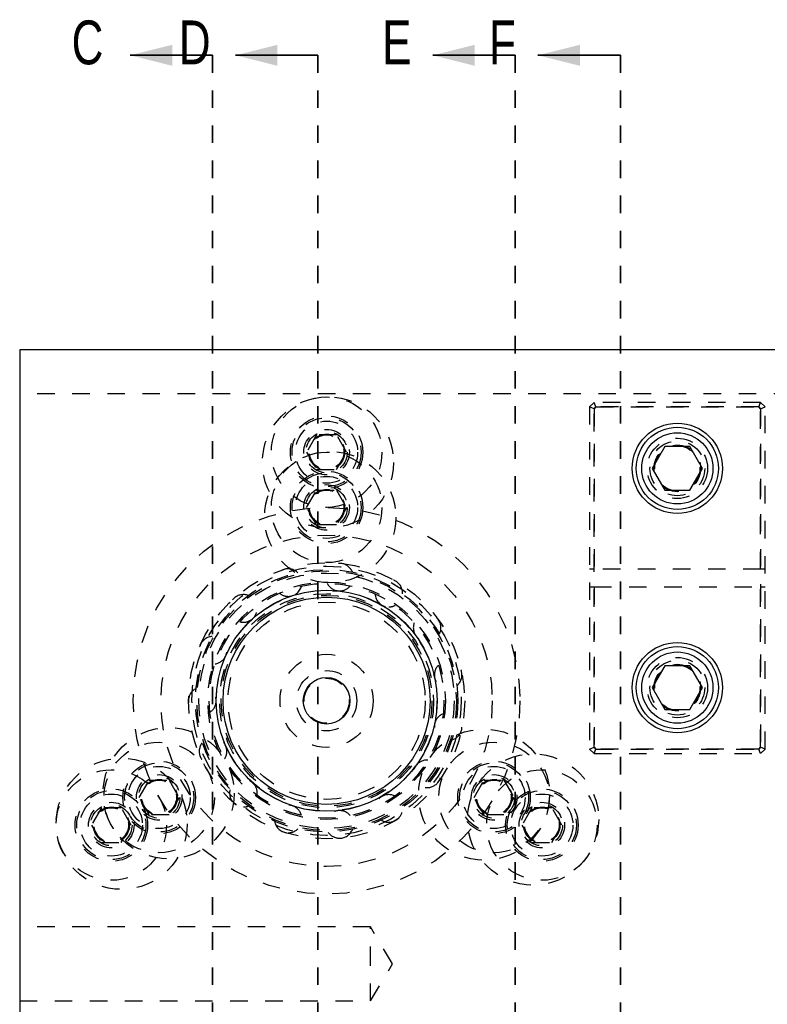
# Model space of a CAD drawing. Header units: inches. Extents: x 1880 to 2363, y -453 to -54.
# Tile 99 of 256: x 1897.68 to 1901.94, y -416.97 to -411.35. Entities that reach past the tile are written whole.
import ezdxf

# ---------------------------------------------------------------- set-up
doc = ezdxf.new("R2010")
doc.units = ezdxf.units.IN
doc.header["$LTSCALE"] = 0.5
doc.header["$MEASUREMENT"] = 0
doc.linetypes.add('HIDDEN', pattern=[0.225, 0.15, -0.075])
doc.linetypes.add('PHANTOM', pattern=[0.25, 0.125, -0.025, 0.025, -0.025, 0.025, -0.025])
doc.layers.add('SID-M-H', color=4, linetype='HIDDEN')
doc.layers.add('SID-M-S', color=105, linetype='Continuous')
doc.styles.add('SLDTEXTSTYLE0', font='TXT', dxfattribs={"width": 0.595745})

msp = doc.modelspace()

# ---------------------------------------------------------------- linework, layer by layer
at = {"color": 7, "linetype": 'Continuous', "lineweight": 35}
for p, q in [((1898.77767, -411.55517), (1898.30767, -411.55517)), ((1899.37767, -411.55517), (1898.90767, -411.55517)), ((1900.50267, -411.55517), (1900.03267, -411.55517)), ((1901.10267, -411.55517), (1900.63267, -411.55517))]:
    msp.add_line(p, q, dxfattribs=at)
at = {"color": 7, "linetype": 'PHANTOM', "lineweight": 35}
for p, q in [((1898.77767, -411.55517), (1898.77767, -428.91517)), ((1899.37767, -411.55517), (1899.37767, -428.91517)), ((1900.50267, -411.55517), (1900.50267, -428.91517)), ((1901.10267, -411.55517), (1901.10267, -428.91517))]:
    msp.add_line(p, q, dxfattribs=at)
at = {"color": 7, "linetype": 'Continuous', "lineweight": 35}
for points in [[(1898.30767, -411.55517), (1898.54767, -411.61517), (1898.54767, -411.49517)], [(1898.90767, -411.55517), (1899.14767, -411.61517), (1899.14767, -411.49517)], [(1900.03267, -411.55517), (1900.27267, -411.61517), (1900.27267, -411.49517)], [(1900.63267, -411.55517), (1900.87267, -411.61517), (1900.87267, -411.49517)]]:
    msp.add_solid(points, dxfattribs=at)
at = {"layer": 'SID-M-H'}
for p, q in [((1904.07767, -413.48517), (1897.67767, -413.48517)), ((1900.95267, -413.53517), (1900.92767, -413.56017)), ((1901.90267, -413.53517), (1900.95267, -413.53517)), ((1900.96302, -413.56017), (1900.95267, -413.53517)), ((1901.89231, -413.56017), (1901.90267, -413.53517)), ((1901.92767, -413.56017), (1901.90267, -413.53517)), ((1900.92767, -413.56017), (1900.92767, -415.51017)), ((1900.95267, -413.57052), (1900.92767, -413.56017)), ((1900.96302, -413.56017), (1900.95267, -413.57052)), ((1900.95267, -413.57052), (1900.96302, -413.56017)), ((1900.95267, -413.57052), (1900.95267, -414.48517)), ((1900.95267, -415.49981), (1900.95267, -413.57052)), ((1901.89231, -413.56017), (1900.96302, -413.56017)), ((1900.96302, -413.56017), (1901.89231, -413.56017)), ((1901.90267, -413.57052), (1901.89231, -413.56017)), ((1901.89231, -413.56017), (1901.90267, -413.57052)), ((1901.90267, -413.57052), (1901.92767, -413.56017)), ((1901.90267, -414.48517), (1901.90267, -413.57052)), ((1901.90267, -413.57052), (1901.90267, -415.49981)), ((1901.92767, -415.51017), (1901.92767, -413.56017)), ((1899.37084, -413.71942), (1899.31401, -413.81785)), ((1899.48449, -413.71942), (1899.37084, -413.71942)), ((1899.54132, -413.81785), (1899.48449, -413.71942)), ((1899.31401, -413.81785), (1899.37084, -413.91627)), ((1899.48449, -413.91627), (1899.54132, -413.81785)), ((1899.37084, -413.91627), (1899.48449, -413.91627)), ((1899.31401, -414.13281), (1899.37084, -414.03438)), ((1899.37084, -414.03438), (1899.48449, -414.03438)), ((1899.48449, -414.03438), (1899.54132, -414.13281)), ((1899.37084, -414.23123), (1899.31401, -414.13281)), ((1899.54132, -414.13281), (1899.48449, -414.23123)), ((1899.48449, -414.23123), (1899.37084, -414.23123)), ((1900.95267, -414.48517), (1900.92767, -414.48517)), ((1901.90267, -414.48517), (1900.95267, -414.48517)), ((1901.92767, -414.48517), (1901.90267, -414.48517)), ((1900.92767, -414.58517), (1900.95267, -414.58517)), ((1900.95267, -414.58517), (1900.95267, -415.49981)), ((1900.95267, -414.58517), (1901.90267, -414.58517)), ((1901.90267, -415.49981), (1901.90267, -414.58517)), ((1901.90267, -414.58517), (1901.92767, -414.58517)), ((1900.92767, -415.51017), (1900.95267, -415.49981)), ((1900.95267, -415.49981), (1900.96302, -415.51017)), ((1900.96302, -415.51017), (1900.95267, -415.49981)), ((1901.89231, -415.51017), (1901.90267, -415.49981)), ((1901.90267, -415.49981), (1901.89231, -415.51017)), ((1901.92767, -415.51017), (1901.90267, -415.49981)), ((1900.92767, -415.51017), (1900.95267, -415.53517)), ((1900.95267, -415.53517), (1900.96302, -415.51017)), ((1900.95267, -415.53517), (1901.90267, -415.53517)), ((1900.96302, -415.51017), (1901.89231, -415.51017)), ((1901.89231, -415.51017), (1900.96302, -415.51017)), ((1901.90267, -415.53517), (1901.89231, -415.51017)), ((1901.90267, -415.53517), (1901.92767, -415.51017)), ((1898.35934, -415.78635), (1898.41617, -415.68792)), ((1898.41617, -415.68792), (1898.52982, -415.68792)), ((1898.52982, -415.68792), (1898.58664, -415.78635)), ((1900.26869, -415.78635), (1900.32551, -415.68792)), ((1900.32551, -415.68792), (1900.43917, -415.68792)), ((1900.43917, -415.68792), (1900.49599, -415.78635)), ((1898.41617, -415.88477), (1898.35934, -415.78635)), ((1898.58664, -415.78635), (1898.52982, -415.88477)), ((1900.32551, -415.88477), (1900.26869, -415.78635)), ((1900.49599, -415.78635), (1900.43917, -415.88477)), ((1898.1434, -415.8454), (1898.08658, -415.94383)), ((1898.25705, -415.8454), (1898.1434, -415.8454)), ((1898.31388, -415.94383), (1898.25705, -415.8454)), ((1898.52982, -415.88477), (1898.41617, -415.88477)), ((1900.43917, -415.88477), (1900.32551, -415.88477)), ((1900.59828, -415.8454), (1900.54145, -415.94383)), ((1900.71193, -415.8454), (1900.59828, -415.8454)), ((1900.76876, -415.94383), (1900.71193, -415.8454)), ((1898.08658, -415.94383), (1898.1434, -416.04225)), ((1898.25705, -416.04225), (1898.31388, -415.94383)), ((1900.54145, -415.94383), (1900.59828, -416.04225)), ((1900.71193, -416.04225), (1900.76876, -415.94383)), ((1898.1434, -416.04225), (1898.25705, -416.04225)), ((1900.59828, -416.04225), (1900.71193, -416.04225)), ((1899.67767, -416.52422), (1897.67767, -416.52422)), ((1899.67767, -416.73517), (1899.67767, -416.52422)), ((1899.80442, -416.73517), (1899.67767, -416.52422)), ((1899.67767, -416.94612), (1899.67767, -416.73517)), ((1899.67767, -416.94612), (1899.80442, -416.73517)), ((1897.67767, -416.94612), (1899.67767, -416.94612))]:
    msp.add_line(p, q, dxfattribs=at)
for centre, radius in [((1899.4354, -413.87639), 0.37402), ((1899.42767, -413.81785), 0.31496), ((1899.42767, -413.81785), 0.20669), ((1899.42767, -413.81785), 0.19685), ((1899.42767, -413.81785), 0.17717), ((1899.42767, -413.81785), 0.12992), ((1899.42767, -413.81785), 0.11811), ((1899.42767, -413.81785), 0.10289), ((1899.42767, -413.81785), 0.10262), ((1899.42767, -413.81785), 0.1021), ((1899.42767, -413.81785), 0.09843), ((1901.42767, -413.91017), 0.172), ((1901.42767, -413.91017), 0.15625), ((1899.44825, -414.18816), 0.37402), ((1899.42767, -414.13281), 0.31496), ((1901.42767, -413.91017), 0.13297), ((1901.42767, -413.91017), 0.13297), ((1901.42767, -413.91017), 0.1327), ((1901.42767, -413.91017), 0.1327), ((1901.42767, -413.91017), 0.13218), ((1901.42767, -413.91017), 0.1285), ((1899.42767, -414.13281), 0.20669), ((1899.42767, -414.13281), 0.19685), ((1899.42767, -414.13281), 0.17717), ((1899.42767, -414.13281), 0.12992), ((1899.42767, -414.13281), 0.11811), ((1899.42767, -414.13281), 0.10289), ((1899.42767, -414.13281), 0.10262), ((1899.42767, -414.13281), 0.1021), ((1899.42767, -414.13281), 0.09843), ((1899.42767, -415.23517), 1.10236), ((1899.42767, -415.23517), 0.94488), ((1899.42767, -415.23517), 0.7874), ((1899.42767, -415.23517), 0.76772), ((1899.42767, -415.23517), 0.74803), ((1899.42767, -415.23517), 0.74016), ((1899.42767, -415.23517), 0.74016), ((1899.42767, -415.23517), 0.72835), ((1899.42767, -415.23517), 0.67717), ((1899.42767, -415.23517), 0.67717), ((1899.42767, -415.23517), 0.66929), ((1899.42767, -415.23517), 0.62932), ((1899.42767, -415.23517), 0.61024), ((1899.42767, -415.23517), 0.60095), ((1899.42767, -415.23517), 0.56218), ((1899.42767, -415.23517), 0.2655), ((1901.42767, -415.16017), 0.172), ((1901.42767, -415.16017), 0.15625), ((1901.42767, -415.16017), 0.13297), ((1901.42767, -415.16017), 0.13297), ((1901.42767, -415.16017), 0.1327), ((1901.42767, -415.16017), 0.1327), ((1901.42767, -415.16017), 0.13218), ((1901.42767, -415.16017), 0.1285), ((1899.42767, -415.23517), 0.172), ((1899.42767, -415.23517), 0.1285), ((1898.52694, -415.76233), 0.37402), ((1900.32549, -415.77037), 0.37402), ((1898.47299, -415.78635), 0.31496), ((1900.38234, -415.78635), 0.31496), ((1900.60505, -415.9125), 0.37402), ((1898.25881, -415.9364), 0.37402), ((1898.47299, -415.78635), 0.20669), ((1898.47299, -415.78635), 0.19685), ((1898.47299, -415.78635), 0.17717), ((1900.38234, -415.78635), 0.20669), ((1900.38234, -415.78635), 0.19685), ((1900.38234, -415.78635), 0.17717), ((1898.20023, -415.94383), 0.31496), ((1898.47299, -415.78635), 0.12992), ((1898.47299, -415.78635), 0.11811), ((1900.38234, -415.78635), 0.12992), ((1900.38234, -415.78635), 0.11811), ((1900.6551, -415.94383), 0.31496), ((1898.47299, -415.78635), 0.10289), ((1898.47299, -415.78635), 0.10262), ((1898.47299, -415.78635), 0.1021), ((1898.47299, -415.78635), 0.09843), ((1900.38234, -415.78635), 0.10289), ((1900.38234, -415.78635), 0.10262), ((1900.38234, -415.78635), 0.1021), ((1900.38234, -415.78635), 0.09843), ((1898.20023, -415.94383), 0.20669), ((1898.20023, -415.94383), 0.19685), ((1898.20023, -415.94383), 0.17717), ((1900.6551, -415.94383), 0.20669), ((1900.6551, -415.94383), 0.19685), ((1900.6551, -415.94383), 0.17717), ((1898.20023, -415.94383), 0.12992), ((1898.20023, -415.94383), 0.11811), ((1898.20023, -415.94383), 0.10289), ((1898.20023, -415.94383), 0.10262), ((1900.6551, -415.94383), 0.12992), ((1900.6551, -415.94383), 0.11811), ((1900.6551, -415.94383), 0.10289), ((1900.6551, -415.94383), 0.10262), ((1898.20023, -415.94383), 0.1021), ((1898.20023, -415.94383), 0.09843), ((1900.6551, -415.94383), 0.1021), ((1900.6551, -415.94383), 0.09843)]:
    msp.add_circle(centre, radius, dxfattribs=at)
for centre, start, end in [((1899.20868, -414.56119), 45.54405, 170.69474), ((1899.50174, -414.53039), 21.55885, 146.69052), ((1899.782, -414.62145), 357.5709, 122.68784), ((1899.20868, -414.56119), 270, 345.17132), ((1899.50174, -414.53039), 207.00596, 270), ((1899.50174, -414.53039), 270, 321.17002), ((1898.95348, -414.70853), 69.52617, 194.70013), ((1899.20868, -414.56119), 230.98449, 270), ((1899.782, -414.62145), 183.0241, 270), ((1898.95348, -414.70853), 270, 9.17438), ((1899.782, -414.62145), 270, 297.17084), ((1900.00099, -414.81863), 333.58053, 98.68701), ((1898.95348, -414.70853), 255.1572, 270), ((1900.00099, -414.81863), 159.03925, 270), ((1898.78027, -414.94693), 93.70653, 218.70638), ((1898.78027, -414.94693), 279.10081, 33.17888), ((1900.12084, -415.08783), 135.05174, 249.22792), ((1900.12084, -415.08783), 309.58809, 74.68868), ((1898.719, -415.23517), 117.68554, 242.71312), ((1898.719, -415.23517), 303.09688, 57.18447), ((1900.12084, -415.38251), 111.06191, 225.22581), ((1900.12084, -415.38251), 285.59392, 50.68904), ((1898.78027, -415.52341), 327.09338, 81.19082), ((1898.78027, -415.52341), 141.66796, 270), ((1900.00099, -415.65171), 87.07011, 201.22206), ((1900.00099, -415.65171), 270, 26.69692), ((1898.95348, -415.76181), 351.08995, 105.1976), ((1898.95348, -415.76181), 165.65345, 270), ((1899.782, -415.84889), 63.07667, 177.21702), ((1900.00099, -415.65171), 261.60878, 270), ((1898.95348, -415.76181), 270, 290.73979), ((1899.20868, -415.90915), 15.08625, 129.20445), ((1899.50174, -415.93995), 39.08194, 153.21103), ((1899.782, -415.84889), 270, 2.70804), ((1899.20868, -415.90915), 189.64167, 270), ((1899.782, -415.84889), 237.62492, 270), ((1899.20868, -415.90915), 270, 314.73263), ((1899.50174, -415.93995), 213.63227, 270), ((1899.50174, -415.93995), 270, 338.72218)]:
    msp.add_arc(centre, 0.07874, start, end, dxfattribs=at)
at = {"layer": 'SID-M-S'}
for p, q in [((1897.67767, -413.23517), (1897.67767, -427.23517)), ((1910.17767, -413.23517), (1897.67767, -413.23517)), ((1901.3555, -413.78517), (1901.28333, -413.91017)), ((1901.49983, -413.78517), (1901.3555, -413.78517)), ((1901.572, -413.91017), (1901.49983, -413.78517)), ((1901.28333, -413.91017), (1901.3555, -414.03517)), ((1901.49983, -414.03517), (1901.572, -413.91017)), ((1901.3555, -414.03517), (1901.49983, -414.03517)), ((1901.3555, -415.03517), (1901.28333, -415.16017)), ((1901.49983, -415.03517), (1901.3555, -415.03517)), ((1901.572, -415.16017), (1901.49983, -415.03517)), ((1901.28333, -415.16017), (1901.3555, -415.28517)), ((1901.49983, -415.28517), (1901.572, -415.16017)), ((1901.3555, -415.28517), (1901.49983, -415.28517))]:
    msp.add_line(p, q, dxfattribs=at)
for centre, radius in [((1901.42767, -413.91017), 0.2575), ((1901.42767, -413.91017), 0.23438), ((1901.42767, -413.91017), 0.20313), ((1899.42767, -415.23517), 0.62992), ((1899.42767, -415.23517), 0.59055), ((1901.42767, -415.16017), 0.2575), ((1901.42767, -415.16017), 0.23438), ((1901.42767, -415.16017), 0.20313), ((1899.42767, -415.23517), 0.13287)]:
    msp.add_circle(centre, radius, dxfattribs=at)

# ---------------------------------------------------------------- texts
at = {"color": 7, "style": 'SLDTEXTSTYLE0', "width": 0.75}
for s, p in [('C', (1897.97385, -411.60667)), ('D', (1898.58529, -411.60667)), ('E', (1899.74462, -411.60667)), ('F', (1900.35357, -411.60667))]:
    msp.add_text(s, height=0.25, dxfattribs=at).set_placement(p)

doc.saveas('drawing.dxf')
